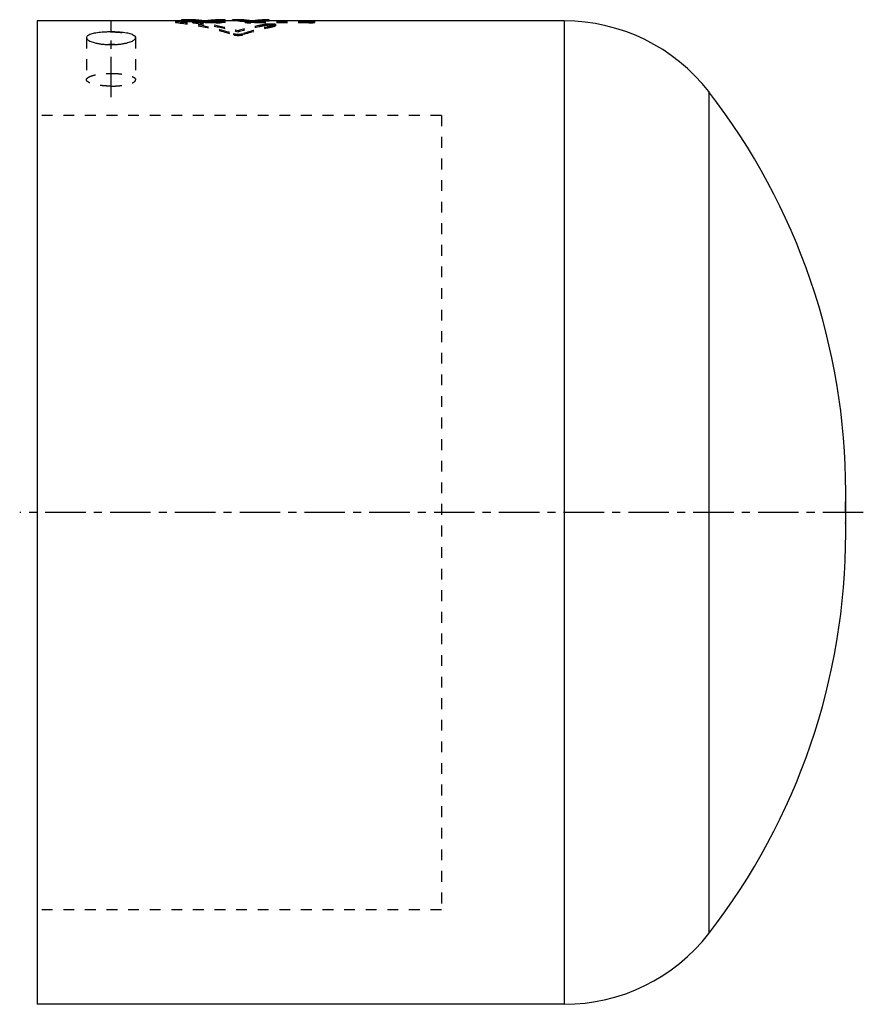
# Model space of a CAD drawing. Header units: millimetres. Extents: x 211 to 451, y 86 to 366.
import ezdxf

# ---------------------------------------------------------------- set-up
doc = ezdxf.new("R2010")
doc.units = ezdxf.units.MM
doc.header["$LTSCALE"] = 30.734
doc.linetypes.add('CENTER', pattern=[0.6, 0.375, -0.075, 0.075, -0.075])
doc.linetypes.add('HIDDEN', pattern=[0.2, 0.1, -0.1])
doc.layers.get('0').update_dxf_attribs({"linetype": 'CONTINUOUS'})
doc.layers.add('DEFAULT_1', color=7, linetype='CENTER')
doc.layers.add('DEFAULT_2', color=8, linetype='HIDDEN')

msp = doc.modelspace()

# ---------------------------------------------------------------- linework, layer by layer
at = {"color": 7, "linetype": 'CONTINUOUS'}
for p, q in [((215.56, 365.89), (215.56, 85.89)), ((256.56, 365.89), (215.56, 365.89)), ((256.56, 365.43), (256.56, 366.24)), ((259.32, 366.24), (256.56, 366.24)), ((258.12, 365.77), (256.56, 365.77)), ((258.12, 365.43), (256.56, 365.43)), ((258.12, 365.43), (258.12, 366.23)), ((261.76, 365.43), (261.76, 365.77)), ((263.85, 365.77), (261.76, 365.77)), ((263.85, 365.43), (261.76, 365.43)), ((263.2, 365.95), (262.41, 365.95)), ((262.86, 365.89), (262.75, 365.89)), ((263.85, 365.43), (263.85, 365.77)), ((269.06, 366.24), (266.29, 366.24)), ((267.49, 365.43), (267.49, 366.23)), ((269.06, 365.77), (267.49, 365.77)), ((269.06, 365.43), (267.49, 365.43)), ((269.06, 365.43), (269.06, 366.24)), ((271.54, 365.89), (269.06, 365.89)), ((271.14, 365.88), (271.14, 366.23)), ((271.54, 365.89), (271.54, 366.24)), ((275.31, 365.43), (275.31, 365.77)), ((277.39, 365.77), (275.31, 365.77)), ((277.39, 365.43), (275.31, 365.43)), ((276.37, 365.9), (276.37, 365.95)), ((276.64, 365.95), (276.37, 365.95)), ((277.39, 365.43), (277.39, 365.77)), ((281.15, 366.24), (279.59, 366.24)), ((281.15, 365.89), (281.15, 366.24)), ((365.56, 365.89), (281.15, 365.89)), ((281.56, 365.88), (281.56, 366.23)), ((292.88, 365.95), (281.56, 365.95)), ((292.88, 365.89), (292.88, 365.95)), ((365.56, 365.89), (365.56, 85.89)), ((406.65, 345.75), (406.65, 106.03)), ((445.65, 219.99), (445.65, 231.79)), ((365.56, 85.89), (215.56, 85.89))]:
    msp.add_line(p, q, dxfattribs=at)
for centre, radius, start, end in [((365.56, 313.89), 52, 37.7822, 90), ((259.65, 231.79), 186, 0, 37.7822), ((259.65, 219.99), 186, 322.2178, 360), ((365.56, 137.89), 52, 270, 322.2178)]:
    msp.add_arc(centre, radius, start, end, dxfattribs=at)
for points, start_tangent, end_tangent in [([(256.43, 365.95), (256.23, 365.95), (255.91, 365.95), (255.62, 365.94), (255.49, 365.93), (255.37, 365.92), (255.26, 365.91), (255.16, 365.9), (255.08, 365.89), (255.05, 365.89)], (-1.38327, -0.006613), (-1.36665, -0.214012)), ([(256.56, 365.95), (256.43, 365.95)], (-0.123532, 0), (-0.123531, -0.000591)), ([(259.31, 366.16), (258.12, 366.23)], (-1.192604, 0.1093), (-1.196507, 0.034018)), ([(261.76, 365.43), (259.95, 365.74), (258.12, 365.88)], (-3.586456, 0.798317), (-3.672742, 0.104968)), ([(259.34, 366.16), (259.31, 366.16)], (-0.024565, 0.002283), (-0.024568, 0.002252)), ([(262.81, 365.88), (261.07, 366.15), (259.32, 366.24)], (-3.435628, 0.715198), (-3.509281, 0)), ([(261.76, 365.77), (259.95, 366.09), (259.34, 366.16)], (-2.397941, 0.535097), (-2.447636, 0.227512)), ([(262.81, 365.88), (264.54, 366.15), (266.29, 366.24)], (3.435628, 0.715198), (3.509281, 0)), ([(263.85, 365.77), (265.67, 366.09), (266.27, 366.16)], (2.397941, 0.535097), (2.447636, 0.227512)), ([(263.85, 365.43), (265.67, 365.74), (267.49, 365.88)], (3.586457, 0.798317), (3.672742, 0.104968)), ([(266.27, 366.16), (266.3, 366.16)], (0.024565, 0.002283), (0.024568, 0.002252)), ([(266.3, 366.16), (267.49, 366.23)], (1.192604, 0.1093), (1.196507, 0.034018)), ([(271.54, 366.24), (271.14, 366.23)], (-0.400635, 0), (-0.4005, -0.010408)), ([(273.1, 366.16), (271.54, 366.24)], (-1.551372, 0.157467), (-1.55794, 0)), ([(273.1, 365.81), (271.54, 365.89)], (-1.551432, 0.157085), (-1.557969, 0)), ([(276.35, 365.9), (274.73, 366.15), (273.1, 366.24)], (-3.195556, 0.67694), (-3.26647, 0)), ([(273.22, 366.15), (273.1, 366.16)], (-0.122981, 0.013477), (-0.123084, 0.012493)), ([(273.22, 365.8), (273.1, 365.81)], (-0.122947, 0.01344), (-0.123049, 0.012459)), ([(275.31, 365.77), (273.43, 366.12), (273.22, 366.15)], (-2.057783, 0.510385), (-2.109432, 0.231165)), ([(275.31, 365.43), (273.43, 365.77), (273.22, 365.8)], (-2.057917, 0.509146), (-2.109318, 0.230577)), ([(276.12, 365.95), (276.07, 365.95)], (-0.050838, -0.000495), (-0.050837, -0.0006)), ([(276.24, 365.95), (276.12, 365.95)], (-0.122957, -0.000595), (-0.122953, -0.001197)), ([(276.37, 365.95), (276.24, 365.95)], (-0.125124, 0), (-0.125124, -0.000606)), ([(276.35, 365.9), (277.97, 366.15), (279.59, 366.24)], (3.195555, 0.67694), (3.266469, 0)), ([(277.39, 365.77), (279.27, 366.12), (279.48, 366.15)], (2.057783, 0.510385), (2.109432, 0.231165)), ([(277.39, 365.43), (279.27, 365.77), (279.48, 365.8)], (2.057917, 0.509146), (2.109318, 0.230577)), ([(279.48, 366.15), (279.6, 366.16)], (0.122981, 0.013477), (0.123084, 0.012493)), ([(279.48, 365.8), (279.6, 365.81)], (0.122947, 0.01344), (0.123049, 0.012459)), ([(279.6, 366.16), (281.15, 366.24)], (1.551371, 0.157467), (1.55794, 0)), ([(279.6, 365.81), (281.15, 365.89)], (1.551432, 0.157085), (1.557969, 0)), ([(281.15, 366.24), (281.56, 366.23)], (0.400635, 0), (0.4005, -0.010408)), ([(294.38, 365.89), (294.3, 365.9), (294.2, 365.91), (294.09, 365.92), (293.97, 365.93), (293.83, 365.93), (293.54, 365.95), (293.21, 365.95), (292.88, 365.95)], (-1.488968, 0.231923), (-1.506805, 0)), ([(236.56, 362.76), (235.51, 362.74), (234.49, 362.69), (233.52, 362.61), (232.61, 362.5), (231.79, 362.36), (231.08, 362.18), (230.49, 361.98), (230.04, 361.76), (229.73, 361.51), (229.57, 361.25), (229.56, 361.12)], (-7.478537, 0), (0.004224, -7.592575)), ([(243.55, 361.12), (243.54, 361.25), (243.38, 361.51), (243.07, 361.76), (242.62, 361.98), (242.03, 362.18), (241.32, 362.36), (240.5, 362.5), (239.59, 362.61), (238.62, 362.69), (237.6, 362.74), (236.56, 362.76)], (0.004224, 7.592575), (-7.478537, 0)), ([(229.56, 361.12), (229.57, 360.98), (229.73, 360.71), (230.04, 360.43), (230.49, 360.17), (231.08, 359.92), (231.79, 359.7), (232.61, 359.51), (233.52, 359.35), (234.49, 359.23), (235.51, 359.16), (236.56, 359.14)], (0.004282, -7.696806), (7.581203, 0)), ([(236.56, 359.14), (237.6, 359.16), (238.62, 359.23), (239.59, 359.35), (240.5, 359.51), (241.32, 359.7), (242.03, 359.92), (242.62, 360.17), (243.07, 360.43), (243.38, 360.71), (243.54, 360.98), (243.55, 361.12)], (7.581203, 0), (0.004282, 7.696806))]:
    msp.add_spline(points, degree=3, dxfattribs=dict(at, start_tangent=start_tangent, end_tangent=end_tangent))
at = {"layer": 'DEFAULT_1', "color": 2, "linetype": 'CENTER'}
for p, q in [((236.56, 344.14), (236.56, 366.12)), ((450.65, 225.89), (210.56, 225.89))]:
    msp.add_line(p, q, dxfattribs=at)
at = {"layer": 'DEFAULT_2', "color": 8, "linetype": 'HIDDEN'}
for p, q in [((254.9, 365.84), (254.9, 365.49)), ((255.23, 365.41), (255.23, 365.76)), ((258.9, 366.23), (256.56, 366.23)), ((262.41, 365.95), (256.56, 365.95)), ((258.9, 365.88), (256.56, 365.88)), ((266.46, 365.6), (256.56, 365.6)), ((258.9, 365.88), (258.9, 366.23)), ((259.32, 365.89), (259.32, 366.24)), ((262.75, 365.89), (259.32, 365.89)), ((259.85, 365.36), (259.85, 365.7)), ((266.46, 365.7), (259.85, 365.7)), ((266.46, 365.36), (259.85, 365.36)), ((262.81, 365.53), (262.81, 365.88)), ((266.29, 365.89), (262.86, 365.89)), ((266.46, 365.95), (263.2, 365.95)), ((266.29, 365.89), (266.29, 366.24)), ((266.46, 365.36), (266.46, 365.95)), ((266.71, 365.88), (266.71, 366.23)), ((269.06, 366.23), (266.71, 366.23)), ((269.06, 365.88), (266.71, 365.88)), ((268.11, 365.49), (268.11, 365.84)), ((272.7, 366.23), (271.14, 366.23)), ((272.7, 365.88), (271.14, 365.88)), ((273.1, 366.24), (271.54, 366.24)), ((272.7, 365.88), (272.7, 366.23)), ((273.1, 365.89), (273.1, 366.24)), ((279.59, 365.89), (273.1, 365.89)), ((274.72, 365.84), (274.72, 365.49)), ((276.35, 365.55), (276.35, 365.9)), ((276.37, 365.36), (276.37, 365.9)), ((292.88, 365.7), (276.37, 365.7)), ((292.88, 365.6), (276.37, 365.6)), ((292.88, 365.36), (276.37, 365.36)), ((281.56, 365.95), (276.64, 365.95)), ((279.59, 365.89), (279.59, 366.24)), ((279.99, 365.88), (279.99, 366.23)), ((281.56, 366.23), (279.99, 366.23)), ((281.56, 365.88), (279.99, 365.88)), ((280.52, 364.57), (280.52, 364.92)), ((283.16, 364.29), (283.16, 364.63)), ((283.49, 364.43), (283.49, 364.78)), ((292.88, 365.36), (292.88, 365.89)), ((294.53, 365.49), (294.53, 365.84)), ((271.46, 361.94), (271.46, 362.28)), ((272.78, 362.78), (272.78, 363.12)), ((274.1, 361.94), (274.1, 362.28)), ((229.56, 361.12), (229.56, 349.14)), ((243.56, 361.12), (243.56, 349.14)), ((330.56, 338.99), (215.56, 338.99)), ((330.56, 338.99), (330.56, 112.79)), ((330.56, 112.79), (215.56, 112.79))]:
    msp.add_line(p, q, dxfattribs=at)
for centre, start, end in [((259.65, 231.79), 358.1812, 360), ((259.65, 219.99), 0, 1.8188)]:
    msp.add_arc(centre, 186, start, end, dxfattribs=at)
for points, start_tangent, end_tangent in [([(255.05, 365.89), (255.01, 365.88), (254.96, 365.87), (254.94, 365.86), (254.93, 365.86), (254.91, 365.85), (254.91, 365.85), (254.9, 365.84), (254.9, 365.84)], (-0.157419, -0.024651), (0.003073, -0.160372)), ([(254.9, 365.84), (254.91, 365.83), (254.91, 365.83), (254.92, 365.82), (254.95, 365.81), (255, 365.8), (255.06, 365.78), (255.23, 365.76)], (0.00664, -0.346482), (0.342156, -0.037815)), ([(256.56, 365.6), (256.23, 365.6), (255.91, 365.6), (255.62, 365.59), (255.49, 365.58), (255.37, 365.57), (255.26, 365.56), (255.16, 365.55), (255.08, 365.54), (255.01, 365.53), (254.96, 365.52), (254.94, 365.52), (254.93, 365.51), (254.91, 365.5), (254.91, 365.5), (254.9, 365.49), (254.9, 365.49)], (-1.666077, 0), (0.032395, -1.676891)), ([(254.9, 365.49), (254.91, 365.49), (254.91, 365.48), (254.92, 365.47), (254.95, 365.46), (255, 365.45), (255.06, 365.43), (255.23, 365.41)], (0.006692, -0.346407), (0.342101, -0.037715)), ([(255.23, 365.76), (263.37, 364.44), (271.46, 362.28)], (16.515826, -1.825328), (15.826762, -5.061417)), ([(255.23, 365.41), (263.37, 364.09), (271.46, 361.94)], (16.514419, -1.820621), (15.828596, -5.04938)), ([(258.12, 365.88), (258.12, 365.88)], (-0.004172, 0.000119), (-0.004172, 0.000118)), ([(259.32, 366.24), (258.9, 366.23)], (-0.420306, 0), (-0.420177, -0.010408)), ([(259.32, 365.89), (258.9, 365.88)], (-0.420306, 0), (-0.420178, -0.010382)), ([(262.81, 365.53), (261.07, 365.8), (259.32, 365.89)], (-3.435871, 0.713465), (-3.509165, 0)), ([(259.85, 365.7), (266.33, 364.68), (272.78, 363.12)], (13.108694, -1.531578), (12.698904, -3.594641)), ([(259.85, 365.36), (266.33, 364.33), (272.78, 362.78)], (13.107835, -1.527659), (12.699992, -3.585984)), ([(262.81, 365.53), (264.54, 365.8), (266.29, 365.89)], (3.435871, 0.713465), (3.509165, 0)), ([(266.29, 366.24), (266.71, 366.23)], (0.420306, 0), (0.420177, -0.010408)), ([(266.29, 365.89), (266.71, 365.88)], (0.420306, 0), (0.420178, -0.010382)), ([(267.39, 365.94), (267.12, 365.95), (266.8, 365.95), (266.46, 365.95)], (-0.930557, 0.041932), (-0.931495, 0)), ([(266.46, 365.7), (266.8, 365.71), (267.12, 365.72), (267.42, 365.73), (267.55, 365.74), (267.68, 365.75), (267.79, 365.76), (267.89, 365.77), (267.97, 365.79), (268.03, 365.8), (268.06, 365.81), (268.08, 365.81), (268.09, 365.82), (268.1, 365.83), (268.11, 365.84)], (1.667802, 0), (-0.002409, 1.513384)), ([(268.11, 365.49), (268.1, 365.5), (268.09, 365.51), (268.08, 365.52), (268.05, 365.52), (268.03, 365.53), (267.97, 365.54), (267.88, 365.55), (267.79, 365.56), (267.68, 365.57), (267.55, 365.58), (267.42, 365.58), (267.12, 365.6), (266.8, 365.6), (266.46, 365.6)], (-0.002377, 1.510368), (-1.665623, 0)), ([(266.46, 365.36), (266.8, 365.36), (267.12, 365.37), (267.42, 365.38), (267.55, 365.39), (267.68, 365.4), (267.79, 365.41), (267.89, 365.42), (267.97, 365.44), (268.03, 365.45), (268.06, 365.46), (268.08, 365.46), (268.09, 365.47), (268.1, 365.48), (268.11, 365.49)], (1.667727, 0), (-0.00238, 1.512275)), ([(267.49, 365.93), (267.42, 365.93), (267.39, 365.94)], (-0.100575, 0.005345), (-0.100615, 0.004534)), ([(268.11, 365.84), (268.1, 365.85), (268.09, 365.86), (268.08, 365.86), (268.05, 365.87), (268.03, 365.88), (267.97, 365.89), (267.88, 365.9), (267.79, 365.91), (267.68, 365.92), (267.55, 365.93), (267.49, 365.93)], (-0.000915, 0.574824), (-0.632587, 0.033616)), ([(267.49, 365.88), (267.49, 365.88)], (0.004172, 0.000119), (0.004172, 0.000118)), ([(271.54, 365.89), (271.14, 365.88)], (-0.400635, 0), (-0.400501, -0.010382)), ([(273.1, 366.24), (272.7, 366.23)], (-0.401857, 0), (-0.401722, -0.010408)), ([(273.1, 365.89), (272.7, 365.88)], (-0.401856, 0), (-0.401722, -0.010382)), ([(280.52, 364.92), (278.58, 364.54), (272.78, 363.12)], (-7.812083, -1.429458), (-7.643181, -2.157262)), ([(280.52, 364.57), (278.58, 364.2), (272.78, 362.78)], (-7.811709, -1.425825), (-7.643603, -2.152001)), ([(276.35, 365.55), (274.73, 365.8), (273.1, 365.89)], (-3.19579, 0.675301), (-3.266359, 0)), ([(283.16, 364.63), (280.89, 364.14), (274.1, 362.28)], (-9.175476, -1.852676), (-8.918172, -2.843936)), ([(274.86, 365.89), (274.86, 365.89), (274.8, 365.88), (274.77, 365.87), (274.75, 365.86), (274.74, 365.86), (274.72, 365.85), (274.72, 365.85), (274.72, 365.84)], (-0.157433, -0.024584), (-0.003451, -0.154187)), ([(274.72, 365.84), (274.72, 365.83), (274.74, 365.82), (274.75, 365.81), (274.77, 365.81), (274.8, 365.8), (274.86, 365.79), (274.94, 365.77), (275.04, 365.76), (275.15, 365.75), (275.27, 365.74), (275.41, 365.73), (275.7, 365.72), (276.03, 365.71), (276.37, 365.7)], (-0.036123, -1.614167), (1.667798, 0)), ([(276.37, 365.6), (276.03, 365.6), (275.7, 365.6), (275.41, 365.58), (275.27, 365.58), (275.15, 365.57), (275.04, 365.56), (274.94, 365.55), (274.86, 365.54), (274.8, 365.53), (274.77, 365.52), (274.75, 365.52), (274.74, 365.51), (274.72, 365.5), (274.72, 365.5), (274.72, 365.49)], (-1.666075, 0), (-0.036521, -1.61205)), ([(274.72, 365.49), (274.72, 365.48), (274.74, 365.47), (274.75, 365.46), (274.77, 365.46), (274.8, 365.45), (274.86, 365.44), (274.94, 365.42), (275.04, 365.41), (275.15, 365.4), (275.27, 365.39), (275.41, 365.38), (275.7, 365.37), (276.03, 365.36), (276.37, 365.36)], (-0.036557, -1.613645), (1.667723, 0)), ([(276.07, 365.95), (276.03, 365.95), (275.7, 365.95), (275.41, 365.93), (275.27, 365.93), (275.15, 365.92), (275.04, 365.91), (274.94, 365.9), (274.86, 365.89)], (-1.207836, -0.014249), (-1.193682, -0.186399)), ([(276.35, 365.55), (277.97, 365.8), (279.59, 365.89)], (3.195788, 0.675301), (3.266358, 0)), ([(279.59, 366.24), (279.99, 366.23)], (0.401856, 0), (0.401722, -0.010408)), ([(279.59, 365.89), (279.99, 365.88)], (0.401856, 0), (0.401722, -0.010382)), ([(283.49, 364.78), (283.49, 364.79), (283.48, 364.8), (283.46, 364.82), (283.42, 364.85), (283.36, 364.87), (283.28, 364.89), (283.19, 364.91), (283.08, 364.93), (282.96, 364.95), (282.69, 364.98), (282.37, 365), (282.02, 365.01), (281.67, 365.01), (281.34, 365), (281.03, 364.98), (280.75, 364.95), (280.52, 364.92)], (-0.001755, 3.041141), (-2.973157, -0.54403)), ([(283.49, 364.43), (283.49, 364.44), (283.48, 364.45), (283.46, 364.48), (283.42, 364.5), (283.36, 364.53), (283.28, 364.55), (283.19, 364.57), (283.08, 364.59), (282.96, 364.6), (282.69, 364.63), (282.37, 364.65), (282.02, 364.66), (281.67, 364.66), (281.34, 364.65), (281.03, 364.63), (280.75, 364.61), (280.52, 364.57)], (-0.001761, 3.041028), (-2.973186, -0.542678)), ([(281.15, 365.89), (281.56, 365.88)], (0.400635, 0), (0.400501, -0.010382)), ([(283.16, 364.63), (283.25, 364.66), (283.33, 364.68), (283.4, 364.7), (283.45, 364.73), (283.48, 364.75), (283.49, 364.78), (283.49, 364.78)], (0.36719, 0.074141), (-0.000217, 0.376908)), ([(292.88, 365.7), (293.21, 365.71), (293.54, 365.72), (293.84, 365.73), (293.97, 365.74), (294.09, 365.75), (294.2, 365.76), (294.3, 365.77), (294.38, 365.79), (294.45, 365.8), (294.47, 365.81), (294.49, 365.81), (294.51, 365.82), (294.52, 365.83), (294.53, 365.84)], (1.667802, 0), (-0.002409, 1.513384)), ([(294.53, 365.49), (294.52, 365.5), (294.51, 365.51), (294.49, 365.52), (294.47, 365.52), (294.44, 365.53), (294.38, 365.54), (294.3, 365.55), (294.2, 365.56), (294.09, 365.57), (293.97, 365.58), (293.83, 365.58), (293.54, 365.6), (293.21, 365.6), (292.88, 365.6)], (-0.002377, 1.510368), (-1.665623, 0)), ([(292.88, 365.36), (293.21, 365.36), (293.54, 365.37), (293.84, 365.38), (293.97, 365.39), (294.09, 365.4), (294.2, 365.41), (294.3, 365.42), (294.38, 365.44), (294.45, 365.45), (294.47, 365.46), (294.49, 365.46), (294.51, 365.47), (294.52, 365.48), (294.53, 365.49)], (1.667727, 0), (-0.00238, 1.512275)), ([(294.53, 365.84), (294.52, 365.85), (294.51, 365.86), (294.49, 365.86), (294.47, 365.87), (294.44, 365.88), (294.38, 365.89)], (-0.000229, 0.144173), (-0.157003, 0.024455)), ([(236.56, 362.76), (237.6, 362.74), (238.62, 362.69), (239.59, 362.61), (240.5, 362.5), (241.32, 362.36), (242.03, 362.18), (242.62, 361.98), (243.07, 361.76), (243.38, 361.51), (243.54, 361.25), (243.55, 361.12)], (7.478537, 0), (-0.004224, -7.592575)), ([(271.46, 362.28), (271.65, 362.23), (271.89, 362.18), (272.14, 362.15), (272.39, 362.13), (272.65, 362.12), (272.91, 362.12), (273.16, 362.13), (273.42, 362.15), (273.68, 362.18), (273.91, 362.23), (274.1, 362.28)], (2.543953, -0.813559), (2.544623, 0.811461)), ([(271.46, 361.94), (271.65, 361.89), (271.89, 361.84), (272.14, 361.81), (272.39, 361.79), (272.65, 361.78), (272.91, 361.78), (273.16, 361.79), (273.42, 361.81), (273.68, 361.84), (273.91, 361.89), (274.1, 361.94)], (2.544409, -0.811676), (2.545077, 0.809581)), ([(283.16, 364.29), (280.89, 363.8), (274.1, 361.94)], (-9.174911, -1.847942), (-8.918804, -2.837045)), ([(283.16, 364.29), (283.25, 364.31), (283.33, 364.33), (283.4, 364.36), (283.45, 364.38), (283.48, 364.4), (283.49, 364.43), (283.49, 364.43)], (0.367047, 0.073928), (-0.000218, 0.376738)), ([(229.56, 361.07), (229.56, 361.12)], (-0.003927, 0.045096), (-0.000025, 0.045272)), ([(236.56, 359.14), (235.86, 359.15)], (-0.697786, 0), (-0.697538, 0.021457)), ([(237.6, 359.16), (236.56, 359.14)], (-1.04203, -0.04813), (-1.043019, 0)), ([(243.55, 361.12), (243.55, 361.07)], (-0.000025, -0.045272), (-0.003927, -0.045096)), ([(229.56, 349.14), (229.64, 349.42), (229.9, 349.7), (230.32, 349.96), (230.89, 350.21), (231.61, 350.42), (232.44, 350.61), (233.38, 350.75), (234.39, 350.86), (235.46, 350.93), (236.56, 350.95)], (0, 7.525803), (7.527093, 0)), ([(236.56, 350.95), (237.65, 350.93), (238.72, 350.86), (239.73, 350.75), (240.67, 350.61), (241.51, 350.42), (242.22, 350.21), (242.79, 349.96), (243.21, 349.7), (243.47, 349.42), (243.56, 349.14)], (7.527093, 0), (0, -7.525803)), ([(236.56, 347.33), (235.46, 347.35), (234.39, 347.42), (233.38, 347.53), (232.44, 347.67), (231.61, 347.86), (230.89, 348.08), (230.32, 348.32), (229.9, 348.58), (229.64, 348.86), (229.56, 349.14)], (-7.527093, 0), (0, 7.525803)), ([(236.56, 347.33), (237.65, 347.35), (238.72, 347.42), (239.73, 347.53), (240.67, 347.67), (241.51, 347.86), (242.22, 348.08), (242.79, 348.32), (243.21, 348.58), (243.47, 348.86), (243.56, 349.14)], (7.527093, 0), (0, 7.525803))]:
    msp.add_spline(points, degree=3, dxfattribs=dict(at, start_tangent=start_tangent, end_tangent=end_tangent))

doc.saveas('drawing.dxf')
